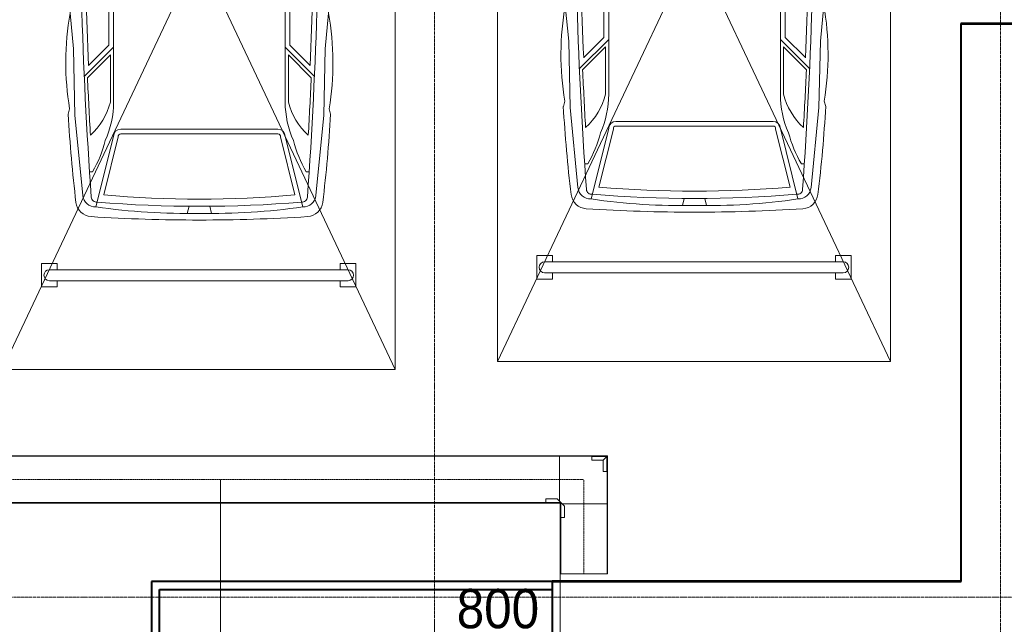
# Model space of a CAD drawing. Header units: millimetres. Extents: x 5617 to 102122, y -9330 to 63558.
# Tile 13 of 56: x 34277 to 40542, y 22028 to 25876. Entities that reach past the tile are written whole.
import ezdxf

# ---------------------------------------------------------------- set-up
doc = ezdxf.new("R2010")
doc.units = ezdxf.units.MM
for name, pattern in [('ADSK_Линия сетки', [25, 20, -2.5, 0, -2.5]), ('Линия сетки', [25, 20, -2.5, 0, -2.5]), ('Осевая', [14, 10, -2, 0, -2])]:
    doc.linetypes.add(name, pattern=pattern)
for name, color, linetype, lineweight in [('Кабельные лотки', 7, 'Continuous', 18), ('Марки кабельных лотков', 7, 'Continuous', 20), ('Осевая линия', 7, 'Осевая', 18), ('Оси', 7, 'Continuous', 9), ('Парковка', 7, 'Continuous', 18), ('Перекрытия', 7, 'Continuous', 18), ('Размеры', 7, 'Continuous', 9), ('Размеры-100', 7, 'Continuous', 9), ('Соединительные детали кабельных лотков', 7, 'Continuous', 18), ('Стены разрез', 7, 'Continuous', 40), ('Элементы узлов', 7, 'Continuous', 18)]:
    doc.layers.add(name, color=color, linetype=linetype, lineweight=lineweight)
doc.styles.add('Arial', font='arial.ttf', dxfattribs={"width": 0.9, "height": 250})
doc.dimstyles.new('Основной_2_5_мм', dxfattribs={"dimscale": 304.8, "dimtxt": 255.06485, "dimasz": 0.463911, "dimexe": 0.492126, "dimexo": 0.492126, "dimgap": 0.098425, "dimtad": 1, "dimdec": 0, "dimdsep": 46, "dimtxsty": 'Arial', "dimblk1": 'OBLIQUE', "dimblk2": 'OBLIQUE', "dimsah": 1, "dimcen": 0.09, "dimdle": 0.492126, "dimazin": 2, "dimtfac": 1, "dimtdec": 4, "dimtix": 1, "dimtmove": 0, "dimatfit": 3, "dimfxl": 1, "dimtvp": 1, "dimtolj": 1, "dimtzin": 0, "dimlwd": 20, "dimlwe": 20, "dimarcsym": 2})

# ---------------------------------------------------------------- blocks, each defined once
blk = doc.blocks.new('199_Парковочные места 3 класса и МГН - Средний класс-5604847-МКСС_LB02_-11_400__Кабельные конструкции_Лотки_4')
at = {"layer": 'Парковка', "color": 254, "true_color": 0xcccccc}
for p, q in [((0, -5300), (2500, 0)), ((0, 0), (2500, -5300)), ((0, -5300), (0, 0)), ((0, 0), (2500, 0)), ((2500, 0), (2500, -5300)), ((250, -4625), (250, -4775)), ((250, -4625), (350, -4625)), ((350, -4625), (350, -4665)), ((2150, -4625), (2150, -4665)), ((2150, -4625), (2250, -4625)), ((2250, -4625), (2250, -4775)), ((300, -4665), (2200, -4665)), ((300, -4735), (2200, -4735)), ((350, -4735), (350, -4775)), ((2150, -4735), (2150, -4775)), ((250, -4775), (350, -4775)), ((2150, -4775), (2250, -4775)), ((2500, -5300), (0, -5300))]:
    blk.add_line(p, q, dxfattribs=at)
for centre, start, end in [((300, -4700), 90, 270), ((2200, -4700), 270, 90)]:
    blk.add_arc(centre, 35, start, end, dxfattribs=at)
at = {"layer": 'Элементы узлов', "color": 254, "true_color": 0xcccccc}
for p, q in [((983.8, -1142.3), (1089.6, -98.7)), ((1523.8, -1142.3), (1418.1, -98.7)), ((422.3, -1114.3), (442.5, -1185.5)), ((422.3, -1114.3), (442.5, -1185.5)), ((2085.4, -1114.3), (2065.2, -1185.5)), ((2065.2, -1185.5), (2085.4, -1114.3)), ((952.8, -1185.7), (983.8, -1142.3)), ((1554.8, -1185.7), (1523.8, -1142.3)), ((435.9, -1612.5), (437.8, -1418.4)), ((437.8, -1418.4), (435.9, -1612.5)), ((515.3, -1452.5), (437.8, -1418.4)), ((542.8, -1440), (693.3, -1881.5)), ((1964.9, -1440), (1814.4, -1881.5)), ((1992.3, -1452.5), (2069.9, -1418.4)), ((2071.8, -1612.5), (2069.9, -1418.4)), ((2071.8, -1612.5), (2069.9, -1418.4)), ((515.3, -1452.5), (496.7, -1604.6)), ((515.3, -1452.5), (672.7, -1914.3)), ((1992.3, -1452.5), (1834.9, -1914.3)), ((1992.3, -1452.5), (2010.9, -1604.6)), ((297.9, -1678.4), (307.5, -1706.8)), ((297.9, -1678.4), (307.5, -1706.8)), ((307.5, -1706.8), (535.8, -1682.8)), ((2200.1, -1706.8), (1971.9, -1682.8)), ((2209.8, -1678.4), (2200.1, -1706.8)), ((2200.1, -1706.8), (2209.8, -1678.4)), ((307.5, -1706.8), (435.2, -1693.4)), ((580.4, -1736.3), (524.7, -1736.3)), ((580.4, -1736.3), (644.8, -1925.3)), ((1927.3, -1736.3), (1862.8, -1925.3)), ((1927.3, -1736.3), (1982.9, -1736.3)), ((2072.4, -1693.4), (2200.1, -1706.8)), ((677.7, -2069.4), (677.7, -2449.4)), ((707.7, -2069.1), (707.7, -3598.1)), ((1800, -2069.1), (1799.9, -3598.1)), ((1830, -2069.4), (1830, -2449.4)), ((707.7, -2497.5), (431.5, -2362.6)), ((677.7, -2449.4), (523.4, -2374)), ((1800, -2497.5), (2076.1, -2362.6)), ((1830, -2449.4), (1984.3, -2374)), ((677.7, -2516.2), (524, -2441.1)), ((1830, -2516.2), (1983.6, -2441.1)), ((677.7, -2516.2), (677.7, -3236.7)), ((1830, -2516.2), (1830, -3236.7)), ((453.3, -3259.9), (431.6, -3033.4)), ((2054.4, -3259.9), (2076.1, -3033.4)), ((707.7, -3249.1), (521.7, -3435.1)), ((677.7, -3236.7), (548.7, -3365.7)), ((1799.9, -3249.1), (1986, -3435.1)), ((1830, -3236.7), (1959, -3365.7)), ((462.6, -3681.8), (453.3, -3259.9)), ((687.7, -3297.4), (542, -3443)), ((687.7, -3297.4), (687.7, -3598.1)), ((1819.9, -3297.4), (1819.9, -3598.1)), ((1819.9, -3297.4), (1965.6, -3443)), ((2045.1, -3681.8), (2054.4, -3259.9)), ((419.2, -3675.6), (428.5, -3641.5)), ((428.5, -3641.5), (419.2, -3675.6)), ((511.9, -4192.1), (462.6, -3681.8)), ((1995.8, -4192.1), (2045.1, -3681.8)), ((2088.5, -3675.6), (2079.2, -3641.5)), ((2088.5, -3675.6), (2079.2, -3641.5)), ((707.7, -3817), (596, -4265.1)), ((737.9, -3819.8), (645.9, -4188.9)), ((1253.8, -3770.9), (753.8, -3770.9)), ((1253.8, -3800.9), (753.8, -3800.9)), ((1253.8, -3770.9), (1753.8, -3770.9)), ((1253.8, -3800.9), (1753.8, -3800.9)), ((1769.7, -3819.8), (1861.7, -4188.9)), ((1799.9, -3817), (1911.6, -4265.1)), ((574.3, -4041.7), (555, -4041.7)), ((1933.4, -4041.7), (1952.6, -4041.7)), ((1188.1, -4261.3), (1176.6, -4307.4)), ((1319.5, -4261.3), (1331, -4307.4))]:
    blk.add_line(p, q, dxfattribs=at)
blk.add_circle((1255.7, -208.4), 49.6, dxfattribs=at)
for centre, radius, start, end in [((1253.8, -2377.4), 2329.4, 90.0001, 106.87163), ((1253.8, -2377.4), 2329.4, 90.0001, 106.87163), ((1253.8, -2377.4), 2329.4, 73.12837, 89.9999), ((1253.8, -2377.4), 2329.4, 73.12837, 89.9999), ((1178.2, -1868.5), 1772, 87.55356, 109.28685), ((1329.5, -1868.5), 1772, 70.71315, 92.44644), ((617.5, -279.1), 136.8, 106.87163, 175.06646), ((617.5, -279.1), 136.8, 106.87163, 175.06646), ((1890.2, -279.1), 136.8, 4.93354, 73.12837), ((1890.2, -279.1), 136.8, 4.93354, 73.12837), ((710.3, -375.7), 214.7, 123.15565, 174.25868), ((8357.7, -1141), 7822.1, 173.06091, 181.81947), ((1797.4, -375.7), 214.7, 5.74132, 56.84435), ((-5850.1, -1141), 7822.1, 358.18053, 6.93909), ((3990.7, -937.1), 3572.9, 169.19502, 182.84297), ((3990.7, -937.1), 3572.9, 169.19502, 182.84297), ((-1483.1, -937.1), 3572.9, 357.15703, 10.80498), ((-1483.1, -937.1), 3572.9, 357.15703, 10.80498), ((12318.1, -1542.7), 11881, 174.25868, 179.4003), ((-9810.4, -1542.7), 11881, 0.5997, 5.74132), ((12318.1, -1542.7), 11881, 178.27689, 179.4003), ((-9810.4, -1542.7), 11881, 0.5997, 1.72311), ((1172.2, -2380), 1175.5, 86.01808, 122.56229), ((1172.2, -2380), 1145.5, 85.91361, 122.56229), ((1335.5, -2380), 1175.5, 57.43771, 93.98192), ((1335.5, -2380), 1145.5, 57.23043, 94.08639), ((555, -1431.5), 44.9, 110.13727, 207.92346), ((555, -1431.5), 14.9, 110.13727, 214.65666), ((1952.7, -1431.5), 14.9, 325.34334, 79.17584), ((1952.7, -1431.5), 44.9, 332.07654, 69.86273), ((545.7, -2019.9), 421.9, 91.34489, 125.96656), ((545.7, -2019.9), 421.9, 105.08018, 125.96656), ((444.1, -1640.4), 100.9, 335.18442, 24.81558), ((2063.5, -1640.4), 100.9, 155.18442, 204.81558), ((1962, -2019.9), 421.9, 54.03344, 88.65511), ((1962, -2019.9), 421.9, 54.03344, 74.91982), ((29999.8, -2117.9), 29507.5, 179.16337, 184.05433), ((-27492.1, -2117.9), 29507.5, 355.94567, 0.83663), ((122294.8, -2693.9), 121863.7, 179.529578, 180.159624), ((122294.8, -2693.9), 121863.7, 179.529578, 180.159624), ((29999.8, -2117.9), 29477.5, 179.25824, 180.49792), ((-27492.1, -2117.9), 29477.5, 359.50208, 0.74176), ((-119787.1, -2693.9), 121863.7, 359.840376, 0.470422), ((-119787.1, -2693.9), 121863.7, 359.840376, 0.470422), ((1253.8, -6444.6), 4567.5, 82.69086, 97.30888), ((1253.8, -6444.6), 4597.5, 82.99641, 97.00333), ((308.1, -2077.9), 369.7, 1.31708, 24.38604), ((308.1, -2077.9), 399.7, 1.26668, 24.1731), ((2199.5, -2077.9), 399.7, 155.8269, 178.73332), ((2199.5, -2077.9), 369.7, 155.61396, 178.68292), ((29999.8, -2117.9), 29477.5, 180.62835, 182.42614), ((-27492.1, -2117.9), 29477.5, 357.57386, 359.37165), ((2197.9, -3346.5), 1793.9, 169.94924, 189.46651), ((2197.9, -3346.5), 1793.9, 169.94924, 189.46651), ((309.7, -3346.5), 1793.9, 350.53349, 10.05076), ((309.7, -3346.5), 1793.9, 350.53349, 10.05076), ((29999.8, -2117.9), 29487.5, 182.57574, 183.2896), ((-27492.1, -2117.9), 29487.5, 356.7104, 357.42426), ((270, -3491.9), 431, 312.44171, 345.73967), ((104.4, -3598.1), 603.3, 335.9999, 0.0001), ((2403.2, -3598.1), 603.3, 179.9999, 204.0001), ((2237.6, -3491.9), 431, 194.26033, 227.55829), ((9206.1, -3181.8), 8800.8, 183.21671, 186.88355), ((9206.1, -3181.8), 8800.8, 183.21671, 186.88355), ((-6698.4, -3181.8), 8800.8, 353.11645, 356.78329), ((-6698.4, -3181.8), 8800.8, 353.11645, 356.78329), ((753.8, -3817), 46.1, 90, 180), ((753.8, -3817), 16.1, 90, 189.78728), ((1753.8, -3817), 46.1, 0, 90), ((1753.8, -3817), 16.1, 350.21272, 90), ((-103, -3648.4), 783.2, 329.85536, 345.58144), ((2610.7, -3648.4), 783.2, 194.41856, 210.14464), ((592.6, -4184.1), 81.1, 185.69288, 272.42286), ((1253.8, 2688.8), 6904.6, 264.9489, 275.0511), ((1915.1, -4184.1), 81.1, 267.57714, 354.30712), ((571.1, -4224.2), 103.1, 186.88355, 266.35928), ((571.1, -4224.2), 103.1, 186.88355, 266.35928), ((599.8, -4201.7), 33.8, 184.05433, 277.09501), ((1253.8, 3792.2), 8053.7, 265.37189, 274.62811), ((1907.8, -4201.7), 33.8, 262.90499, 355.94567), ((1936.5, -4224.2), 103.1, 273.64072, 353.11645), ((1936.5, -4224.2), 103.1, 273.64072, 353.11645), ((1185.4, -179.7), 4127.7, 261.79078, 270.94992), ((1322.3, -179.7), 4127.7, 269.05008, 278.20922), ((1249.8, 6442.3), 10791.2, 266.35928, 270.02128), ((1249.8, 6442.3), 10791.2, 266.35928, 270.02128), ((1257.8, 6442.3), 10791.2, 269.97872, 273.64072), ((1257.8, 6442.3), 10791.2, 269.97872, 273.64072)]:
    blk.add_arc(centre, radius, start, end, dxfattribs=at)
blk = doc.blocks.new('135_SLK_GD_AR_rvt-1-МКСС_LB02_-11_400__Кабельные конструкции_Лотки_4')
at = {"layer": 'Перекрытия', "color": 254, "true_color": 0xcccccc}
for p, q in [((93300, 22300), (93300, 25850)), ((93300, 25850), (104500, 25850)), ((90700, 22300), (93300, 22300)), ((90700, 20325), (90700, 22250))]:
    blk.add_line(p, q, dxfattribs=at)
at = {"layer": 'Стены разрез', "color": 254, "true_color": 0xcccccc}
for p, q in [((100598, 25852), (93298, 25852)), ((93298, 25852), (93298, 25850)), ((93298, 25850), (93298, 22302)), ((93300, 25850), (100598, 25850)), ((93300, 22300), (93300, 25850)), ((93298, 22302), (90698, 22302)), ((90698, 22302), (90698, 22300)), ((90700, 22300), (88150, 22300)), ((88150, 22300), (88150, 22250)), ((88150, 22250), (88150, 21281)), ((88200, 21281), (88200, 22250)), ((88200, 22250), (90700, 22250)), ((90698, 22300), (90698, 20325)), ((90700, 22250), (90700, 22300)), ((90700, 22300), (93298, 22300)), ((90700, 20325), (90700, 22300)), ((93298, 22300), (93300, 22300))]:
    blk.add_line(p, q, dxfattribs=at)
at = {"layer": 'Парковка', "color": 254, "lineweight": 18, "true_color": 0xcccccc}
for p in [(87200, 28950), (90350.3, 29000)]:
    blk.add_blockref('199_Парковочные места 3 класса и МГН - Средний класс-5604847-МКСС_LB02_-11_400__Кабельные конструкции_Лотки_4', p, dxfattribs=at)
blk = doc.blocks.new('OSTEC_CLH - ЛН_ ЛП - СЛУМИ - Угол горизонтальный - ZS - Цинкование по методу Сендзимира-1209142-МКСС_LB02_-11_400__Кабельные конструкции_Лотки_4')
at = {"layer": 'Осевая линия'}
for p, q in [((0, 155), (0, 0)), ((-155, 0), (0, 0)), ((-154, 0), (-155, 0))]:
    blk.add_line(p, q, dxfattribs=at)
at = {"layer": 'Соединительные детали кабельных лотков', "color": 96, "true_color": 0x008000}
for p, q in [((-155, 147.5), (-155, 150)), ((-155, 150), (-150, 150)), ((-147.5, 147.5), (-155, 147.5)), ((-155, -147.5), (-155, 138.1)), ((-147.5, 155), (-150, 155)), ((-150, 155), (-150, 150)), ((-147.5, 147.5), (-147.5, 155)), ((147.5, 155), (-138.1, 155)), ((150, 155), (147.5, 155)), ((147.5, 155), (147.5, -147.5)), ((150, -150), (150, 155)), ((-155, -150), (-155, -147.5)), ((147.5, -147.5), (-155, -147.5)), ((150, -150), (-155, -150))]:
    blk.add_line(p, q, dxfattribs=at)
blk = doc.blocks.new('OSTEC_U - ЛН_ ЛП - СЛУМИ - OSTEC_U - ЛН_ ЛП - СЛУМИ-1209080-МКСС_LB02_-11_400__Кабельные конструкции_Лотки_4')
at = {"layer": 'Соединительные детали кабельных лотков', "color": 96, "true_color": 0x008000}
for p, q in [((-24, 95), (0, 95)), ((-24, 95), (-24, 24)), ((0.9, 95), (0, 95)), ((0, 95), (0, 0)), ((-24, 24), (-95, 24)), ((-95, 0), (-95, 24)), ((0, 0), (-95, 0)), ((-95, 0), (-95, -0.9)), ((-24, 24), (0, 0)), ((0, 0), (-24, 24)), ((0.9, -0.2), (0, 0)), ((0, 0), (0.9, -0.2)), ((0, 0), (0.2, -0.9)), ((0.2, -0.9), (0, 0))]:
    blk.add_line(p, q, dxfattribs=at)
for start, end in [(270, 349.25678), (270, 349.25678), (280.74322, 360), (280.74322, 360)]:
    blk.add_arc((0, 0), 0.9, start, end, dxfattribs=at)
blk = doc.blocks.new('OSTEC_U - ЛН_ ЛП - СЛУМИ - OSTEC_U - ЛН_ ЛП - СЛУМИ-1209086-МКСС_LB02_-11_400__Кабельные конструкции_Лотки_4')
at = {"layer": 'Соединительные детали кабельных лотков', "color": 96, "true_color": 0x008000}
for p, q in [((0, 95), (-0.9, 95)), ((0, 0), (0, 95)), ((0, 95), (24, 95)), ((24, 24), (24, 95)), ((-95, 0.9), (-95, 0)), ((0, 0), (24, 24)), ((0, 0), (0.9, 0.2)), ((0.9, 0.2), (0, 0)), ((-95, 0), (0, 0)), ((-95, -24), (-95, 0)), ((-95, -24), (-24, -24)), ((-24, -24), (0, 0)), ((-0.2, -0.9), (0, 0)), ((0, 0), (-0.2, -0.9))]:
    blk.add_line(p, q, dxfattribs=at)
for start, end in [(10.74322, 90), (10.74322, 37.16214), (180, 259.25678), (232.83786, 259.25678)]:
    blk.add_arc((0, 0), 0.9, start, end, dxfattribs=at)
blk = doc.blocks.new('DIMBLOCK7-МКСС_LB02_-11_400__Кабельные конструкции_Лотки_4')
at = {"layer": 'Размеры-100', "lineweight": 20, "transparency": 16777216}
for p, q in [((37716.7, 21898.5), (37716.7, 22458)), ((36916.7, 21898.5), (36916.7, 22048.5)), ((36766.7, 21898.5), (37866.7, 21898.5)), ((36916.7, 21898.5), (36916.7, 21848.5)), ((37716.7, 21898.5), (37716.7, 21748.5))]:
    blk.add_line(p, q, dxfattribs=at)
at = {"layer": 'Размеры-100', "lineweight": 40, "transparency": 16777216}
for p, q in [((36916.7, 21898.5), (36987.4, 21969.2)), ((37716.7, 21898.5), (37787.4, 21969.2)), ((36916.7, 21898.5), (36846, 21827.8)), ((37716.7, 21898.5), (37646, 21827.8))]:
    blk.add_line(p, q, dxfattribs=at)
at = {"layer": 'Размеры-100', "color": 0, "lineweight": 20, "transparency": 16777216, "insert": (37057.8, 22253.1), "char_height": 250, "width": 621.573, "attachment_point": 1, "line_spacing_factor": 0.941778, "style": 'Arial'}
blk.add_mtext('800', dxfattribs=at)
blk = doc.blocks.new('_Oblique')
at = {"color": 0, "linetype": 'ByBlock', "lineweight": -2}
blk.add_line((-0.5, -0.5), (0.5, 0.5), dxfattribs=at)

msp = doc.modelspace()

# ---------------------------------------------------------------- linework, layer by layer
at = {"layer": 'Кабельные лотки', "color": 96, "true_color": 0x008000}
for p, q in [((37711.7, 23099.8), (30907.6, 23099.8)), ((37711.7, 23097.3), (30907.6, 23097.3)), ((37711.7, 23099.8), (37711.7, 22811.7)), ((37711.7, 22802.4), (30907.6, 22802.4)), ((37711.7, 22802.4), (37711.7, 22799.8)), ((37711.7, 22799.8), (30907.6, 22799.8)), ((37716.7, 22794.8), (37719.3, 22794.8)), ((37716.7, 22794.8), (37716.7, 22349.8)), ((37719.3, 22794.8), (37719.3, 22349.8)), ((37728.6, 22794.8), (38016.7, 22794.8)), ((38014.2, 22794.8), (38014.2, 22349.8)), ((38016.7, 22794.8), (38016.7, 22349.8)), ((38016.7, 22349.8), (37716.7, 22349.8))]:
    msp.add_line(p, q, dxfattribs=at)
at = {"layer": 'Марки кабельных лотков'}
msp.add_line((35554.7, 22949.8), (35554.7, 21304.8), dxfattribs=at)
at = {"layer": 'Осевая линия'}
for p, q in [((37711.7, 22949.8), (30907.6, 22949.8)), ((37866.7, 22794.8), (37866.7, 22349.8))]:
    msp.add_line(p, q, dxfattribs=at)
at = {"layer": 'Оси', "linetype": 'Линия сетки'}
for p, q in [((36916.7, -8455.2), (36916.7, 63558.3)), ((40516.7, -8455.2), (40516.7, 63558.3))]:
    msp.add_line(p, q, dxfattribs=at)
at = {"layer": 'Оси', "linetype": 'ADSK_Линия сетки'}
msp.add_line((101274.3, 22200), (28269.9, 22200), dxfattribs=at)

# ---------------------------------------------------------------- block references
at = {"lineweight": 5}
msp.add_blockref('135_SLK_GD_AR_rvt-1-МКСС_LB02_-11_400__Кабельные конструкции_Лотки_4', (-53033.3, 0), dxfattribs=at)
at = {"layer": 'Соединительные детали кабельных лотков', "rotation": 90}
msp.add_blockref('OSTEC_CLH - ЛН_ ЛП - СЛУМИ - Угол горизонтальный - ZS - Цинкование по методу Сендзимира-1209142-МКСС_LB02_-11_400__Кабельные конструкции_Лотки_4', (37866.7, 22949.8), dxfattribs=at)
at = {"layer": 'Соединительные детали кабельных лотков', "color": 96, "true_color": 0x008000}
for name, p, rotation in [('OSTEC_U - ЛН_ ЛП - СЛУМИ - OSTEC_U - ЛН_ ЛП - СЛУМИ-1209080-МКСС_LB02_-11_400__Кабельные конструкции_Лотки_4', (38013.3, 23096.4), 90.0000000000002), ('OSTEC_U - ЛН_ ЛП - СЛУМИ - OSTEC_U - ЛН_ ЛП - СЛУМИ-1209086-МКСС_LB02_-11_400__Кабельные конструкции_Лотки_4', (37720.2, 22803.3), 90.00000000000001)]:
    msp.add_blockref(name, p, dxfattribs=dict(at, rotation=rotation))

# ---------------------------------------------------------------- dimensions: what is measured, and where the dimension line sits
at = {"layer": 'Размеры', "lineweight": 20}
dim = msp.add_linear_dim(base=(37716.7, 21898.5), p1=(36916.7, 21998.5), p2=(37716.7, 22608), dimstyle='Основной_2_5_мм', override={"dimpost": '<>', "dimfxl": 1005.694203}, dxfattribs=at)
dim.commit()
dim.dimension.update_dxf_attribs({"geometry": 'DIMBLOCK7-МКСС_LB02_-11_400__Кабельные конструкции_Лотки_4', "text_midpoint": (37316.7, 22056.2)})

doc.saveas('drawing.dxf')
